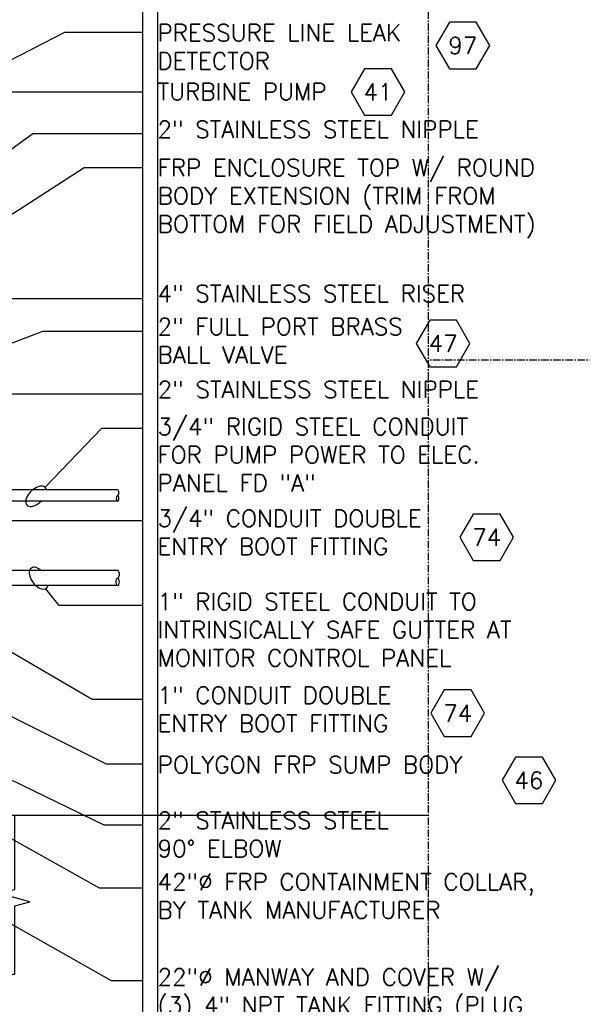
# Model space of a CAD drawing. Extents: x -750 to 90, y 3202 to 3394.
# Tile 57 of 72: x -69 to -32, y 3285 to 3351. Entities that reach past the tile are written whole.
import ezdxf
from ezdxf.enums import TextEntityAlignment as Align

# ---------------------------------------------------------------- set-up
doc = ezdxf.new("R2010")
doc.units = 0
doc.header["$MEASUREMENT"] = 0
doc.linetypes.add('CENTER1', pattern=[0.6625, 0.5, -0.075, 0.0125, -0.075])
doc.layers.get('0').update_dxf_attribs({"linetype": 'CONTINUOUS'})
for name, color, linetype in [('CONDUIT', 2, 'CONTINUOUS'), ('TANK-UST', 5, 'CONTINUOUS'), ('TEXT', 3, 'CONTINUOUS')]:
    doc.layers.add(name, color=color, linetype=linetype)
doc.layers.add('FREEZE-LINES', color=8, linetype='CONTINUOUS', plot=False)
doc.styles.add('SIMPLEX', font='simplex')
doc.dimstyles.new('DIM12', dxfattribs={"dimscale": 12, "dimtxt": 0.09375, "dimasz": 0.09375, "dimexe": 0.0625, "dimexo": 0.0625, "dimgap": 0.0625, "dimtad": 1, "dimdec": 4, "dimzin": 3, "dimdsep": 46, "dimlunit": 4, "dimtxsty": 'SIMPLEX', "dimcen": 0, "dimclrd": 3, "dimclre": 3, "dimclrt": 3, "dimadec": 0, "dimazin": 0, "dimtfac": 1, "dimtdec": 4, "dimtmove": 0, "dimatfit": 3, "dimfxl": 1, "dimfrac": 2, "dimtolj": 1, "dimtzin": 3, "dimarcsym": 0})

# ---------------------------------------------------------------- blocks, each defined once
blk = doc.blocks.new('HEX')
at = {"color": 3}
blk.add_lwpolyline([(-0.0577, 0.1), (-0.1155, 0), (-0.0577, -0.1), (0.0577, -0.1), (0.1155, 0), (0.0577, 0.1)], close=True, dxfattribs=at)
at = {"color": 3, "style": 'SIMPLEX'}
blk.add_attdef('D#', text='', height=0.08, dxfattribs=at).set_placement((0, 0), align=Align.MIDDLE)

msp = doc.modelspace()

# ---------------------------------------------------------------- linework, layer by layer
at = {"layer": 'CONDUIT'}
for p, q in [((-62.74283, 3319.51116), (-74.13355, 3319.51116)), ((-62.74283, 3318.76116), (-74.13355, 3318.76116)), ((-62.74283, 3314.15023), (-74.13355, 3314.15023)), ((-62.74283, 3313.15023), (-74.13355, 3313.15023))]:
    msp.add_line(p, q, dxfattribs=at)
at = {"layer": 'CONDUIT', "extrusion": (0, 0, -1)}
for centre, major_axis in [((-62.74283, 3318.94866), (0, -0.1875)), ((-62.74283, 3313.40023), (0, -0.25))]:
    msp.add_ellipse(centre, major_axis=major_axis, ratio=0.47920074, dxfattribs=at)
at = {"layer": 'CONDUIT'}
for centre, major_axis in [((-62.74283, 3319.32366), (0, 0.1875)), ((-62.74283, 3313.90023), (0, 0.25))]:
    msp.add_ellipse(centre, major_axis=major_axis, ratio=0.47920074, start_param=3.14159265, end_param=6.28318531, dxfattribs=at)
at = {"layer": 'FREEZE-LINES', "color": 8, "linetype": 'Continuous'}
for p, q in [((-61.08631, 3393.81703), (-61.08631, 3253.50724)), ((-60.08631, 3393.81703), (-60.08631, 3253.50724)), ((-174.08631, 3297.88731), (-42.08631, 3297.88731))]:
    msp.add_line(p, q, dxfattribs=at)
at = {"layer": 'FREEZE-LINES', "color": 8, "linetype": 'CENTER1'}
for p, q in [((-42.08631, 3202.03541), (-42.08631, 3393.81703)), ((89.91369, 3328.13499), (-42.08631, 3328.13499))]:
    msp.add_line(p, q, dxfattribs=at)
at = {"layer": 'TANK-UST', "color": 2, "linetype": 'Continuous'}
msp.add_lwpolyline([(-126.58631, 3297.88731), (-126.58631, 3292.94603), (-127.58631, 3292.67808), (-125.58631, 3292.14219), (-126.58631, 3291.87423), (-126.58631, 3287.30052), (-106.60487, 3287.30052), (-106.33693, 3286.30052), (-105.80102, 3288.30052), (-105.53308, 3287.30052), (-90.63955, 3287.30052), (-90.3716, 3286.30052), (-89.8357, 3288.30052), (-89.56775, 3287.30052), (-69.58631, 3287.30052), (-69.58631, 3291.85781), (-68.58631, 3292.12576), (-70.58631, 3292.66166), (-69.58631, 3292.9296), (-69.58631, 3297.88731)], dxfattribs=at)
at = {"layer": 'TEXT', "linetype": 'Continuous'}
for points in [[(-61.08631, 3323.59104), (-63.81895, 3323.59104), (-67.56927, 3319.70284)], [(-61.08631, 3311.82966), (-66.63562, 3311.82966), (-67.50874, 3312.93702)]]:
    msp.add_lwpolyline(points, dxfattribs=at)
at = {"layer": 'TEXT'}
msp.add_ellipse((-68.16161, 3319.094), major_axis=(-0.61314, -0.58947), ratio=0.54990291, start_param=2.75186838, end_param=7.86131148, dxfattribs=at)
at = {"layer": 'TEXT', "extrusion": (0, 0, -1)}
msp.add_ellipse((-67.98597, 3313.64105), major_axis=(-0.47723, 0.70403), ratio=0.54990291, start_param=2.63947446, end_param=7.46618116, dxfattribs=at)

# ---------------------------------------------------------------- block references
at = {"layer": 'TEXT'}
ref = msp.add_blockref('HEX', (-39.79944, 3349.0708), dxfattribs=dict(at, xscale=15.46987781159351, yscale=15.46987781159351, zscale=15.46987781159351))
ref.add_attrib('D#', '97', dxfattribs={"layer": '0', "height": 1.125, "style": 'SIMPLEX'}).set_placement((-39.79944, 3349.0708), align=Align.MIDDLE)
ref = msp.add_blockref('HEX', (-45.43673, 3345.98267), dxfattribs=dict(at, xscale=15.46987781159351, yscale=15.46987781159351, zscale=15.46987781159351))
ref.add_attrib('D#', '41', dxfattribs={"layer": '0', "height": 1.125, "style": 'SIMPLEX'}).set_placement((-45.43673, 3345.98267), align=Align.MIDDLE)
ref = msp.add_blockref('HEX', (-41.10962, 3329.25231), dxfattribs=dict(at, xscale=15.46987781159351, yscale=15.46987781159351, zscale=15.46987781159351))
ref.add_attrib('D#', '47', dxfattribs={"layer": '0', "height": 1.125, "style": 'SIMPLEX'}).set_placement((-41.10962, 3329.25231), align=Align.MIDDLE)
ref = msp.add_blockref('HEX', (-38.2121, 3316.36187), dxfattribs=dict(at, xscale=15.46987781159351, yscale=15.46987781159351, zscale=15.46987781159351))
ref.add_attrib('D#', '74', dxfattribs={"layer": '0', "height": 1.125, "style": 'SIMPLEX'}).set_placement((-38.2121, 3316.36187), align=Align.MIDDLE)
ref = msp.add_blockref('HEX', (-40.1386, 3304.66153), dxfattribs=dict(at, xscale=15.46987781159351, yscale=15.46987781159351, zscale=15.46987781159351))
ref.add_attrib('D#', '74', dxfattribs={"layer": '0', "height": 1.125, "style": 'SIMPLEX'}).set_placement((-40.1386, 3304.66153), align=Align.MIDDLE)
ref = msp.add_blockref('HEX', (-35.40527, 3300.19861), dxfattribs=dict(at, xscale=15.46987781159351, yscale=15.46987781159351, zscale=15.46987781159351))
ref.add_attrib('D#', '46', dxfattribs={"layer": '0', "height": 1.125, "style": 'SIMPLEX'}).set_placement((-35.40527, 3300.19861), align=Align.MIDDLE)

# ---------------------------------------------------------------- texts
at = {"layer": 'TEXT', "char_height": 1.125, "attachment_point": 1, "style": 'SIMPLEX'}
for s, insert, width in [('PRESSURE LINE LEAK DETECTOR', (-60.09625, 3350.48009), 20.2735), ('TURBINE PUMP', (-60.08631, 3346.56344), 17.4870987), ('\\pt2.16;2" STAINLESS STEEL NIPPLE', (-60.09625, 3344.05056), 30.5061357), ('FRP ENCLOSURE TOP W/ ROUND BODY EXTENSION (TRIM FROM BOTTOM FOR FIELD ADJUSTMENT)', (-60.07638, 3341.51011), 28.8698488), ('4" STAINLESS STEEL RISER', (-60.08631, 3333.13415), 27.8445226), ('\\pt2.16;2" FULL PORT BRASS BALL VALVE', (-60.08631, 3330.93584), 17.8414605), ('2" STAINLESS STEEL NIPPLE', (-60.07638, 3326.75577), 29.6856966), ('\\pt2.16;3/4" RIGID STEEL CONDUIT FOR PUMP POWER TO ELEC. PANEL FD "A"', (-60.08631, 3324.28925), 23.929494), ('\\pt2.16;3/4" CONDUIT DOUBLE ENTRY BOOT FITTING', (-60.08631, 3318.18577), 21.7561667), ('\\pt2.16;1" RIGID STEEL CONDUIT TO INTRINSICALLY SAFE GUTTER AT MONITOR CONTROL PANEL', (-60.08631, 3312.65088), 28.8044965), ('\\pt2.16;1" CONDUIT DOUBLE ENTRY BOOT FITTING', (-60.08631, 3306.41828), 20.664163), ('POLYGON FRP SUMP BODY', (-60.07638, 3301.79946), 23.3728415), ('2" STAINLESS STEEL 90%%D ELBOW', (-60.08631, 3298.0936), 18.4110261), ('\\pt2.16;42"∅ FRP CONTAINMENT COLLAR,\\PBY TANK MANUFACTURER', (-60.08631, 3294.00961), 23.7516087), ('22"%%C MANWAY AND COVER W/ (3) 4" NPT TANK FITTING (PLUG UNUSED FITTINGS)', (-60.08631, 3287.6755), 26.4128509)]:
    msp.add_mtext(s, dxfattribs=dict(at, insert=insert, width=width))

# ---------------------------------------------------------------- leaders
at = {"layer": 'TEXT'}
for points in [[(-89.84154, 3337.74368), (-66.25817, 3349.96665), (-61.08631, 3349.96665)], [(-89.09343, 3336.04444), (-70.29341, 3345.98149), (-61.08631, 3345.98149)], [(-92.79764, 3325.53411), (-68.38726, 3343.22345), (-61.08631, 3343.22345)], [(-76.37919, 3333.56444), (-64.97552, 3340.96333), (-61.08631, 3340.96333)], [(-88.09343, 3325.53265), (-69.92005, 3332.24434), (-61.08631, 3332.24434)], [(-92.42905, 3320.64366), (-67.71151, 3330.07163), (-61.08631, 3330.07163)], [(-92.79764, 3315.93394), (-70.82765, 3325.90402), (-61.08631, 3325.90402)], [(-75.51044, 3312.05718), (-64.42896, 3305.59639), (-61.08631, 3305.59639)], [(-76.12919, 3307.60044), (-63.50766, 3301.29009), (-61.08631, 3301.29009)], [(-76.39343, 3300.03051), (-63.96636, 3293.03846), (-61.08631, 3293.03846)]]:
    msp.add_leader(points, dimstyle='DIM12', dxfattribs=at)
at = {"layer": 'TEXT', "linetype": 'Continuous'}
for points in [[(-75.51044, 3317.47992), (-63.02212, 3317.47992), (-61.08631, 3317.47992)], [(-92.36307, 3311.14879), (-63.6555, 3297.23849), (-61.08631, 3297.23849)], [(-86.84343, 3300.26231), (-63.16225, 3286.87494), (-61.08631, 3286.87494)]]:
    msp.add_leader(points, dimstyle='DIM12', override={"dimgap": 0.0625, "dimtad": 0}, dxfattribs=at)

doc.saveas('drawing.dxf')
